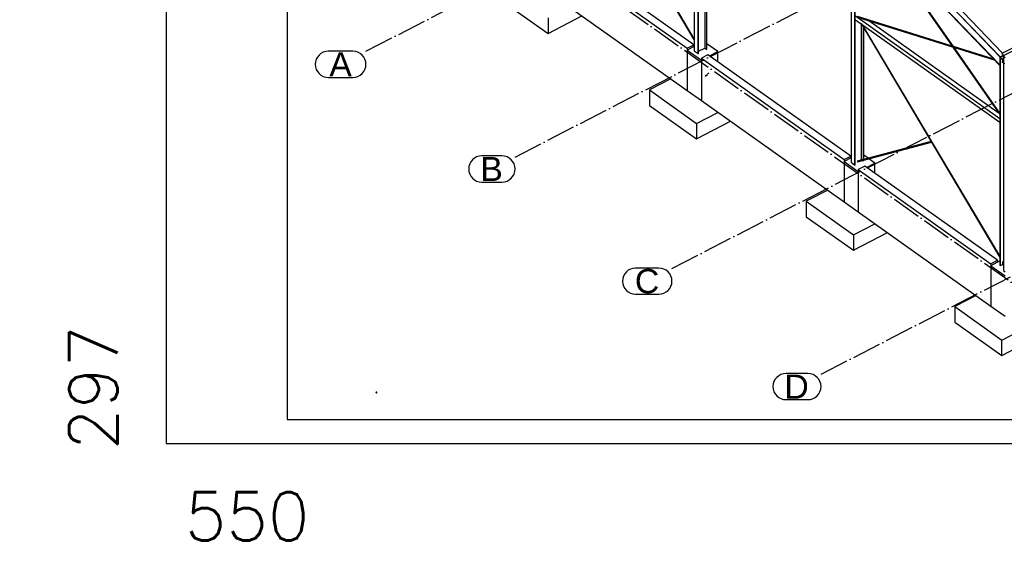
# Paper-space layout '_' of a CAD drawing. Header units: millimetres. Extents: x -84 to 507, y -65 to 286.
# Tile 1 of 16: x -74 to 130, y -31 to 77. Entities that reach past the tile are written whole.
import ezdxf

# ---------------------------------------------------------------- set-up
doc = ezdxf.new("R2010")
doc.units = ezdxf.units.MM
doc.linetypes.add('ACAD_ISO04W100', pattern=[30, 24, -3, 0, -3])
doc.layers.get('0').update_dxf_attribs({"linetype": 'CONTINUOUS'})
doc.layers.get('DEFPOINTS').update_dxf_attribs({"linetype": 'CONTINUOUS'})
doc.layers.add('0-AS', color=7, linetype='CONTINUOUS')
doc.layers.add('FRAME', color=5, linetype='CONTINUOUS')
doc.styles.add('Arial', font='arial.ttf')
doc.styles.add('ROMANS', font='romans')
doc.dimstyles.new('AS_RADIAL', dxfattribs={"dimtxt": 2, "dimasz": 1.5, "dimexe": 1.25, "dimexo": 0.625, "dimgap": 0.8, "dimtad": 1, "dimdec": 0, "dimdsep": 46, "dimtxsty": 'ROMANS', "dimcen": 0, "dimdle": 1, "dimclrd": 4, "dimclre": 4, "dimclrt": 3, "dimadec": 0, "dimazin": 0, "dimtfac": 1, "dimtdec": 0, "dimtofl": 0, "dimtmove": 0, "dimatfit": 3, "dimldrblk": 'CLOSEDBLANK', "dimfxl": 0, "dimtolj": 1, "dimtzin": 0, "dimarcsym": 0})

# ---------------------------------------------------------------- blocks, each defined once
blk = doc.blocks.new('*D83')
at = {"layer": 'DEFPOINTS', "color": 0}
for p in [(-1169.36, -6.49), (-619.36, -6.49), (-619.36, -60.98)]:
    blk.add_point(p, dxfattribs=at)
at = {"color": 3, "insert": (-1152.64, -21.53), "char_height": 40, "attachment_point": 5, "style": 'ROMANS'}
blk.add_mtext('\\A1;{\\H0.25x;550}', dxfattribs=at)
blk = doc.blocks.new('_ClosedBlank')
at = {"color": 0, "linetype": 'ByBlock', "lineweight": -2}
for p, q in [((-1, 0.17), (0, 0)), ((-1, 0.17), (-1, -0.17)), ((0, 0), (-1, -0.17))]:
    blk.add_line(p, q, dxfattribs=at)
blk = doc.blocks.new('_None')
blk = doc.blocks.new('*D84')
at = {"layer": 'DEFPOINTS', "color": 0}
for p in [(-1199.64, 290.51), (-1169.36, 290.51), (-1169.36, -6.49)]:
    blk.add_point(p, dxfattribs=at)
at = {"color": 3, "insert": (-1184.45, 5.01), "char_height": 40, "attachment_point": 5, "rotation": 90, "style": 'ROMANS'}
blk.add_mtext('\\A1;{\\H0.25x;297}', dxfattribs=at)
blk = doc.blocks.new('*U82')
at = {"layer": 'FRAME'}
for p, q in [((-1169.36, 290.51), (-1169.36, -6.49)), ((-1144.36, 285.51), (-1144.36, -1.49)), ((-1144.36, -1.49), (-624.36, -1.49)), ((-1169.36, -6.49), (-619.36, -6.49))]:
    blk.add_line(p, q, dxfattribs=at)
dim = blk.add_linear_dim(base=(-1199.64, 290.51), p1=(-1169.36, -6.49), p2=(-1169.36, 290.51), angle=90, text='{\\H0.25x;<>}', dimstyle='AS_RADIAL', override={"dimtxt": 40, "dimblk1": 'None', "dimblk2": 'None', "dimsah": 1, "dimse1": 1, "dimse2": 1, "dimsd1": 1, "dimsd2": 1, "dimtmove": 2})
dim.commit()
dim.dimension.update_dxf_attribs({"geometry": '*D84', "text_midpoint": (-1184.45, 5.01), "dimtype": 160})
dim = blk.add_linear_dim(base=(-619.36, -60.98), p1=(-1169.36, -6.49), p2=(-619.36, -6.49), text='{\\H0.25x;<>}', dimstyle='AS_RADIAL', override={"dimtxt": 40, "dimblk1": 'None', "dimblk2": 'None', "dimsah": 1, "dimse1": 1, "dimse2": 1, "dimsd1": 1, "dimsd2": 1, "dimtmove": 2})
dim.commit()
dim.dimension.update_dxf_attribs({"geometry": '*D83', "text_midpoint": (-1152.64, -21.53), "dimtype": 160})

psp = doc.layouts.new('_')

# ---------------------------------------------------------------- linework, layer by layer
at = {"layer": '0-AS', "color": 1, "linetype": 'ACAD_ISO04W100', "ltscale": 0.25}
for p, q in [((-2.16, 70.58), (361.45, 257.86)), ((28.64, 48.7), (392.25, 235.99)), ((61.06, 25.68), (424.67, 212.97)), ((91.85, 3.81), (455.46, 191.09)), ((7.9, 110.39), (160.68, 1.89))]:
    psp.add_line(p, q, dxfattribs=at)
at = {"layer": '0-AS', "color": 145, "linetype": 'Continuous', "ltscale": 0.25}
for p, q in [((408.6, 214.03), (129.21, 70.13)), ((409.03, 213.59), (129.64, 69.68)), ((65.66, 123.6), (65.66, 70.64)), ((66.44, 70.09), (66.44, 123.04)), ((66.51, 70.13), (66.51, 123.08)), ((37.03, 121.09), (65.66, 72.87)), ((98.08, 100.57), (98.08, 47.62)), ((98.86, 47.06), (98.86, 100.02)), ((98.93, 47.1), (98.93, 100.06)), ((67.82, 99.22), (67.82, 71.25)), ((68.19, 98.96), (68.19, 70.99)), ((68.27, 71.03), (68.27, 98.91)), ((98.93, 98.8), (128.82, 67.75)), ((98.93, 98.73), (128.82, 67.67)), ((65.66, 73.18), (51.75, 96.61)), ((102.99, 94.51), (128.82, 57.53)), ((119.2, 71.57), (103.69, 93.79)), ((118.73, 79.89), (128.85, 69.37)), ((118.77, 79.92), (128.85, 69.44)), ((129.37, 70.21), (119.61, 80.35)), ((99, 77.88), (128.82, 56.7)), ((99.35, 77.6), (127.81, 68.71)), ((118.96, 71.64), (99.41, 77.75)), ((99, 77.08), (128.82, 55.91)), ((100.11, 76.29), (128.82, 27.96)), ((100.24, 48.23), (100.24, 76.07)), ((114.75, 51.94), (100.43, 76.07)), ((100.61, 75.76), (100.61, 75.94)), ((100.61, 48.21), (100.61, 75.45)), ((100.69, 75.63), (100.69, 75.88)), ((100.69, 48.23), (100.69, 75.33)), ((128.66, 57.74), (101.76, 76.85)), ((66.51, 70.58), (67.82, 71.25)), ((67.82, 71.25), (68.19, 70.99)), ((127.58, 68.95), (119.2, 71.57)), ((128.82, 57.8), (119.35, 71.36)), ((65.66, 70.64), (66.44, 70.09)), ((66.44, 70.09), (66.51, 70.13)), ((68.19, 70.99), (68.27, 71.03)), ((129.57, 69.73), (128.82, 69.34)), ((128.88, 69.28), (128.82, 69.34)), ((128.82, 69.34), (128.82, 26.35)), ((128.85, 69.44), (129.52, 69.79)), ((128.85, 69.37), (129.25, 69.57)), ((128.85, 69.37), (128.85, 69.44)), ((128.88, 69.28), (128.88, 26.3)), ((129.21, 70.13), (129.18, 70)), ((129.18, 70), (129.19, 69.98)), ((129.22, 70.1), (129.19, 69.98)), ((129.19, 69.98), (129.29, 70.03)), ((129.21, 70.13), (129.64, 69.68)), ((129.22, 70.1), (129.62, 69.68)), ((129.25, 69.57), (129.25, 69.57)), ((129.29, 69.6), (129.57, 69.74)), ((129.62, 69.68), (129.29, 68.4)), ((129.29, 69.59), (129.29, 69.6)), ((129.64, 69.68), (129.3, 68.4)), ((129.57, 69.55), (129.53, 69.53)), ((129.91, 69.25), (129.53, 69.53)), ((129.53, 69.53), (129.53, 25.28)), ((129.58, 69.54), (129.57, 69.55)), ((128.76, 68.42), (128.82, 68.36)), ((129.29, 68.4), (129.66, 68.01)), ((129.53, 68.51), (129.3, 68.4)), ((129.3, 68.4), (129.53, 68.17)), ((129.31, 68.83), (129.31, 68.49)), ((129.53, 68.17), (129.65, 68.03)), ((129.69, 68.15), (129.65, 68.03)), ((129.7, 68.14), (129.66, 68.01)), ((129.69, 68.15), (129.7, 68.14)), ((114.6, 51.9), (99.35, 47.88)), ((99.42, 47.74), (114.68, 51.76)), ((128.82, 28.26), (114.84, 51.8)), ((98.08, 47.62), (98.86, 47.06)), ((98.86, 47.06), (98.93, 47.1)), ((99.8, 48), (100.24, 48.23)), ((100.24, 48.23), (100.36, 48.15)), ((100.52, 48.03), (100.61, 47.97)), ((100.61, 47.97), (100.61, 48.05)), ((100.61, 47.97), (100.69, 48)), ((100.69, 48), (100.69, 48.07)), ((128.88, 26.3), (129.31, 26.52)), ((129.31, 27.12), (129.31, 26.52)), ((129.31, 26.52), (129.53, 26.37)), ((128.82, 26.35), (128.88, 26.3)), ((129.53, 25.28), (129.91, 25.01))]:
    psp.add_line(p, q, dxfattribs=at)
at = {"layer": '0-AS', "color": 3, "linetype": 'Continuous', "ltscale": 0.25}
for p, q in [((36.82, 90.66), (64.21, 71.2)), ((65.58, 71.91), (38.19, 91.36)), ((36.82, 81.9), (64.21, 62.44)), ((25.72, 81.18), (35.45, 74.27)), ((35.45, 74.27), (42.47, 77.89)), ((35.45, 77.46), (35.45, 74.27)), ((64.21, 71.2), (65.58, 71.91)), ((65.66, 71.55), (64.21, 70.8)), ((64.21, 71.2), (64.21, 62.44)), ((65.58, 71.51), (65.58, 71.91)), ((70.56, 70.5), (68.27, 72.12)), ((64.21, 70.8), (67.13, 68.73)), ((64.21, 70.8), (64.21, 62.44)), ((68.5, 69.84), (67.13, 69.13)), ((98, 48.89), (68.5, 69.84)), ((68.82, 69.61), (70.56, 70.5)), ((70.56, 68.38), (70.56, 70.5)), ((67.13, 69.13), (96.63, 48.18)), ((67.13, 69.13), (67.13, 60.37)), ((67.13, 68.73), (67.13, 60.37)), ((60.81, 64.86), (56.39, 62.59)), ((56.39, 62.59), (66.12, 55.68)), ((56.39, 62.59), (56.39, 59.4)), ((64.21, 62.44), (67.13, 60.37)), ((56.39, 59.4), (66.12, 52.49)), ((67.13, 60.37), (96.63, 39.42)), ((66.12, 55.68), (70.53, 57.95)), ((66.12, 52.49), (73.13, 56.11)), ((66.12, 55.68), (66.12, 52.49)), ((96.63, 48.18), (98, 48.89)), ((98, 48.49), (98, 48.89)), ((101.57, 48.47), (100.69, 49.1)), ((98.08, 48.53), (96.63, 47.78)), ((96.63, 48.18), (96.63, 39.42)), ((96.63, 47.78), (99.55, 45.71)), ((96.63, 47.78), (96.63, 39.42)), ((100.92, 46.81), (99.55, 46.11)), ((128.31, 27.36), (100.92, 46.81)), ((101.24, 46.58), (102.97, 47.47)), ((102.97, 47.47), (101.74, 48.35)), ((102.97, 45.35), (102.97, 47.47)), ((99.55, 46.11), (126.94, 26.65)), ((99.55, 46.11), (99.55, 37.35)), ((99.55, 45.71), (99.55, 37.35)), ((93.23, 41.84), (88.81, 39.56)), ((88.81, 39.56), (98.54, 32.66)), ((88.81, 39.56), (88.81, 36.38)), ((96.63, 39.42), (99.55, 37.35)), ((99.55, 37.35), (126.94, 17.89)), ((88.81, 36.38), (98.54, 29.47)), ((98.54, 32.66), (102.95, 34.93)), ((98.54, 29.47), (105.55, 33.08)), ((98.54, 32.66), (98.54, 29.47)), ((126.94, 26.65), (128.31, 27.36)), ((128.82, 27.22), (126.94, 26.25)), ((126.94, 26.65), (126.94, 17.89)), ((128.31, 26.96), (128.31, 27.36)), ((126.94, 26.25), (129.86, 24.18)), ((126.94, 26.25), (126.94, 17.89)), ((123.89, 20.06), (119.48, 17.78)), ((119.48, 17.78), (129.2, 10.88)), ((119.48, 17.78), (119.48, 14.6)), ((126.94, 17.89), (129.86, 15.82)), ((129.2, 10.88), (140.62, 16.76)), ((119.48, 14.6), (129.2, 7.69)), ((129.2, 7.69), (140.62, 13.57)), ((129.2, 7.69), (129.2, 10.88))]:
    psp.add_line(p, q, dxfattribs=at)
at = {"layer": '0-AS', "color": 2, "linetype": 'Continuous', "ltscale": 0.25}
for p, q in [((-4.86, 70.58), (-9.94, 70.58)), ((-9.94, 65.18), (-4.86, 65.18)), ((25.94, 48.94), (21.76, 48.94)), ((21.76, 43.54), (25.94, 43.54)), ((58.36, 25.75), (53.54, 25.75)), ((53.54, 20.35), (58.36, 20.35)), ((89.15, 3.95), (84.62, 3.95)), ((84.62, -1.45), (89.15, -1.45))]:
    psp.add_line(p, q, dxfattribs=at)
at = {"layer": '0-AS', "color": 30, "linetype": 'Continuous', "ltscale": 0.25}
for p, q in [((128.89, 69.35), (128.87, 69.28)), ((128.87, 69.28), (129.38, 68.75)), ((129.6, 69.71), (128.89, 69.35)), ((129.4, 68.82), (128.89, 69.35))]:
    psp.add_line(p, q, dxfattribs=at)
at = {"layer": '0-AS', "color": 9, "linetype": 'Continuous', "ltscale": 0.25, "extrusion": (0.006263, -0.006509, 0.004291)}
for centre in [(94.43, 0, 0), (94.55, 0, 0), (94.76, 0, 0), (95.19, 0, 0)]:
    psp.add_circle(centre, 0.1, dxfattribs=at)
at = {"layer": '0-AS', "color": 9, "linetype": 'Continuous', "ltscale": 0.25, "extrusion": (0, 0, -1)}
psp.add_circle((0, 0), 0.1, dxfattribs=at)
psp.add_circle((0, 0), 0.1, dxfattribs=at)
psp.add_circle((0, 0), 0.1, dxfattribs=at)
psp.add_circle((0, 0), 0.1, dxfattribs=at)
psp.add_circle((0, 0), 0.1, dxfattribs=at)
psp.add_circle((0, 0), 0.1, dxfattribs=at)
psp.add_circle((0, 0), 0.1, dxfattribs=at)
psp.add_circle((0, 0), 0.1, dxfattribs=at)
psp.add_circle((0, 0), 0.1, dxfattribs=at)
psp.add_circle((0, 0), 0.1, dxfattribs=at)
psp.add_circle((0, 0), 0.1, dxfattribs=at)
psp.add_circle((0, 0), 0.1, dxfattribs=at)
psp.add_circle((0, 0), 0.1, dxfattribs=at)
psp.add_circle((0, 0), 0.1, dxfattribs=at)
psp.add_circle((0, 0), 0.1, dxfattribs=at)
at = {"layer": '0-AS', "color": 2, "linetype": 'Continuous', "ltscale": 0.25}
for centre, start, end in [((-9.94, 67.88), 90, 270), ((-4.86, 67.88), 270, 90), ((21.76, 46.24), 90, 270), ((25.94, 46.24), 270, 90), ((53.54, 23.05), 90, 270), ((58.36, 23.05), 270, 90), ((84.62, 1.25), 90, 270), ((89.15, 1.25), 270, 90)]:
    psp.add_arc(centre, 2.7, start, end, dxfattribs=at)
at = {"layer": '0-AS', "color": 145, "linetype": 'Continuous', "ltscale": 0.25, "extrusion": (-0.508061, 0.855572, -0.09935)}
psp.add_arc((-93.74, 2.65, 26.58), 0.08, 76.2582, 166.2582, dxfattribs=at)
at = {"layer": '0-AS', "color": 145, "linetype": 'Continuous', "ltscale": 0.25, "extrusion": (0.508061, 0.133912, 0.850847)}
psp.add_arc((20.9, -92.13, 56.89), 0.08, 117.9418, 190.67, dxfattribs=at)

# ---------------------------------------------------------------- block references
psp.add_blockref('*U82', (1125.94, -4.04))

# ---------------------------------------------------------------- texts
at = {"layer": '0-AS', "color": 2, "style": 'Arial'}
for s, p in [('A', (-9.73, 65.38)), ('B', (21.45, 43.74)), ('C', (53.39, 20.55)), ('D', (84.28, -1.25))]:
    psp.add_text(s, height=5, dxfattribs=at).set_placement(p)

doc.saveas('drawing.dxf')
